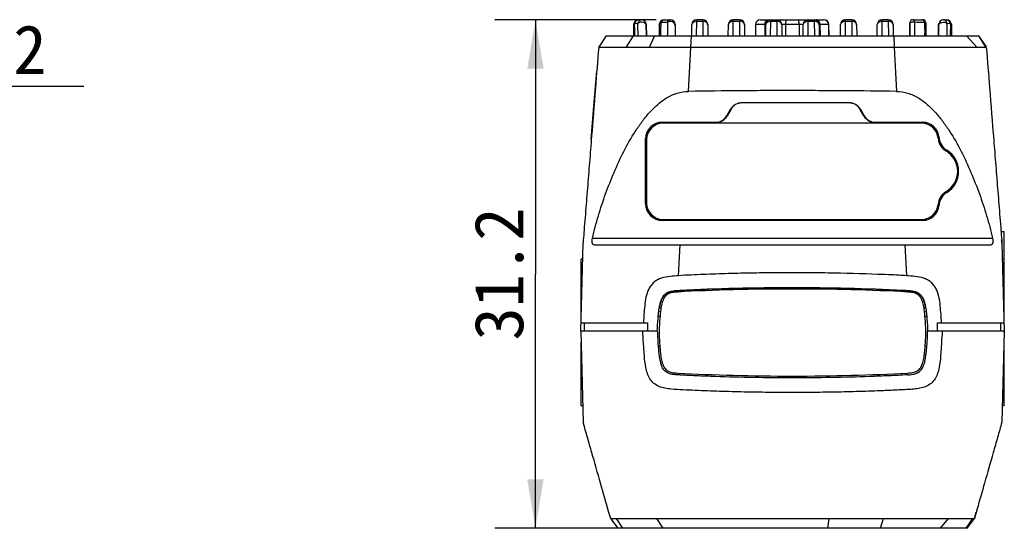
# Model space of a CAD drawing. Header units: millimetres. Extents: x 44 to 346, y 18 to 283.
# Tile 21 of 21: x 232 to 293, y 173 to 205. Entities that reach past the tile are written whole.
import ezdxf
from ezdxf.enums import TextEntityAlignment as Align

# ---------------------------------------------------------------- set-up
doc = ezdxf.new("R2010")
doc.units = ezdxf.units.MM
doc.header["$LTSCALE"] = 23.1
doc.layers.get('0').update_dxf_attribs({"linetype": 'CONTINUOUS'})
doc.layers.add('00_COMPONENTS', color=7, linetype='CONTINUOUS')
doc.layers.add('51__DRAFT_DIMS', color=7, linetype='CONTINUOUS')
doc.styles.get("Standard").update_dxf_attribs({"font": 'simfang.ttf'})
doc.dimstyles.new('DIMSTYLE_1', dxfattribs={"dimtxt": 3, "dimasz": 3, "dimexe": 2.5, "dimexo": 0.5, "dimgap": 0.75, "dimtad": 1, "dimdec": 1, "dimdsep": 46, "dimtxsty": 'STANDARD', "dimblk": '_FILLED', "dimblk1": '_FILLED', "dimblk2": '_FILLED', "dimcen": 0.09, "dimclrt": 3, "dimazin": 2, "dimtp": 0.3, "dimtm": 0.3, "dimtfac": 1, "dimtdec": 1, "dimtofl": 0, "dimtmove": 0, "dimatfit": 3, "dimldrblk": '_FILLED', "dimfxl": 1, "dimtolj": 1, "dimarcsym": 0})
doc.dimstyles.new('DIMSTYLE_4', dxfattribs={"dimtxt": 3, "dimasz": 3, "dimexe": 2.5, "dimexo": 0.5, "dimtad": 1, "dimdsep": 46, "dimtxsty": 'STANDARD', "dimblk": '_FILLED', "dimblk1": '_FILLED', "dimblk2": '_FILLED', "dimcen": 0.09, "dimclrt": 3, "dimazin": 2, "dimtp": 0.1, "dimtm": 0.1, "dimtfac": 1, "dimtofl": 0, "dimtmove": 0, "dimatfit": 1, "dimldrblk": '_FILLED', "dimfxl": 1, "dimtolj": 1, "dimarcsym": 0})

# ---------------------------------------------------------------- blocks, each defined once
blk = doc.blocks.new('_FILLED')
at = {"color": 0, "linetype": 'ByBlock'}
blk.add_solid([(0, 0), (-1, 0.167), (-1, -0.167)], dxfattribs=at)
blk = doc.blocks.new('*D1')
at = {"layer": '51__DRAFT_DIMS', "color": 4}
for p, q in [((271.157, 204.692), (261.255, 204.692)), ((263.755, 204.692), (263.755, 189.089)), ((263.755, 173.487), (263.755, 189.089)), ((271.095, 173.487), (261.255, 173.487))]:
    blk.add_line(p, q, dxfattribs=at)
at = {"layer": '51__DRAFT_DIMS', "color": 4, "xscale": 3, "yscale": 3, "zscale": 3}
for p, rotation in [((263.755, 204.692), 89.9999999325), ((263.755, 173.487), 269.9999999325)]:
    blk.add_blockref('_FILLED', p, dxfattribs=dict(at, rotation=rotation))
at = {"layer": '51__DRAFT_DIMS', "color": 3}
blk.add_text('31.2', height=3, rotation=90, dxfattribs=at).set_placement((263.005, 189.089), align=Align.CENTER)
blk = doc.blocks.new('*D5')
at = {"layer": '51__DRAFT_DIMS', "color": 4}
for p, q in [((188.186, 186.326), (209.716, 200.609)), ((209.716, 200.609), (213.216, 200.609)), ((213.216, 200.609), (236.032, 200.609))]:
    blk.add_line(p, q, dxfattribs=at)
at = {"layer": '51__DRAFT_DIMS', "color": 4, "xscale": 3, "yscale": 3, "zscale": 3, "rotation": 213.560675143}
blk.add_blockref('_FILLED', (188.186, 186.326), dxfattribs=at)
at = {"layer": '51__DRAFT_DIMS', "color": 3}
for s, p in [('2-M', (214.716, 201.359)), ('3', (221.325, 201.359)), ('×4.2', (223.528, 201.359))]:
    blk.add_text(s, height=3, dxfattribs=at).set_placement(p)

msp = doc.modelspace()

# ---------------------------------------------------------------- linework, layer by layer
at = {"layer": '00_COMPONENTS'}
for p, q in [((269.783, 204.394), (269.777, 203.692)), ((269.784, 204.394), (269.783, 204.295)), ((269.783, 204.394), (269.784, 204.394)), ((270.028, 204.449), (269.846, 204.445)), ((270.084, 204.691), (270.262, 204.691)), ((270.569, 203.692), (270.562, 204.394)), ((270.562, 204.394), (270.568, 203.692)), ((270.562, 204.394), (270.562, 204.394)), ((271.357, 204.394), (271.351, 203.692)), ((271.657, 204.692), (272.033, 204.692)), ((272.333, 204.394), (272.339, 203.692)), ((273.349, 203.692), (273.355, 204.394)), ((273.647, 203.692), (273.655, 204.604)), ((273.655, 204.604), (273.655, 204.692)), ((274.031, 204.692), (273.655, 204.692)), ((273.655, 204.604), (274.031, 204.604)), ((274.031, 204.692), (274.031, 204.604)), ((274.031, 204.604), (274.039, 203.692)), ((274.331, 204.394), (274.337, 203.692)), ((275.593, 203.692), (275.599, 204.394)), ((275.891, 203.692), (275.899, 204.604)), ((275.899, 204.604), (275.899, 204.692)), ((276.287, 204.692), (275.899, 204.692)), ((275.899, 204.604), (276.287, 204.604)), ((276.287, 204.692), (276.287, 203.692)), ((276.587, 204.392), (276.587, 203.692)), ((277.272, 204.394), (277.266, 203.692)), ((277.848, 204.394), (277.272, 204.394)), ((277.572, 204.692), (281.448, 204.692)), ((277.848, 204.394), (277.842, 203.692)), ((277.86, 204.394), (277.848, 204.394)), ((277.893, 203.692), (277.899, 204.394)), ((278.191, 203.692), (278.199, 204.604)), ((278.199, 204.604), (278.199, 204.692)), ((278.199, 204.604), (278.575, 204.604)), ((278.575, 204.692), (278.575, 204.604)), ((278.575, 204.604), (278.583, 203.692)), ((278.875, 204.394), (278.881, 203.692)), ((280.199, 204.394), (278.875, 204.394)), ((279.123, 203.692), (279.124, 204.394)), ((279.946, 204.394), (279.947, 203.692)), ((280.193, 203.692), (280.199, 204.394)), ((280.491, 203.692), (280.499, 204.604)), ((280.499, 204.604), (280.499, 204.692)), ((280.499, 204.604), (280.875, 204.604)), ((280.875, 204.692), (280.875, 204.604)), ((280.875, 204.604), (280.883, 203.692)), ((281.037, 204.643), (281.037, 204.692)), ((281.175, 204.394), (281.181, 203.692)), ((281.222, 204.394), (281.228, 203.692)), ((281.775, 204.394), (281.222, 204.394)), ((281.748, 204.394), (281.754, 203.692)), ((281.781, 203.692), (281.775, 204.394)), ((282.487, 203.692), (282.487, 204.392)), ((282.787, 203.692), (282.787, 204.692)), ((283.175, 204.692), (282.787, 204.692)), ((282.787, 204.604), (283.175, 204.604)), ((283.175, 204.692), (283.175, 204.604)), ((283.175, 204.604), (283.183, 203.692)), ((283.475, 204.394), (283.481, 203.692)), ((284.738, 203.692), (284.744, 204.394)), ((285.035, 203.692), (285.043, 204.604)), ((285.043, 204.604), (285.044, 204.692)), ((285.043, 204.604), (285.42, 204.604)), ((285.419, 204.692), (285.044, 204.692)), ((285.419, 204.692), (285.42, 204.604)), ((285.42, 204.604), (285.428, 203.692)), ((285.719, 204.394), (285.725, 203.692)), ((286.735, 203.692), (286.742, 204.493)), ((286.742, 204.397), (286.736, 203.692)), ((286.942, 204.692), (287.517, 204.692)), ((287.724, 203.692), (287.717, 204.493)), ((287.717, 204.493), (287.724, 203.692)), ((287.717, 204.493), (287.717, 204.493)), ((287.718, 204.493), (287.725, 203.692)), ((288.505, 203.692), (288.511, 204.394)), ((288.811, 204.691), (288.992, 204.691)), ((289.198, 204.446), (289.045, 204.449)), ((289.229, 204.445), (289.198, 204.446)), ((289.291, 204.394), (289.292, 204.394)), ((289.292, 204.394), (289.298, 203.692)), ((269.783, 204.295), (269.777, 203.688)), ((269.843, 204.227), (269.84, 204.084)), ((288.51, 204.297), (288.505, 203.692)), ((289.233, 204.227), (289.235, 204.084)), ((268.091, 203.692), (267.635, 202.992)), ((268.091, 203.692), (267.857, 203.332)), ((268.089, 203.692), (290.986, 203.692)), ((268.091, 203.692), (268.092, 203.692)), ((269.749, 203.692), (269.31, 202.993)), ((271.067, 203.692), (270.727, 202.992)), ((273.301, 202.992), (273.34, 203.692)), ((285.766, 203.692), (285.774, 202.992)), ((290.87, 202.991), (290.231, 203.692)), ((290.953, 203.692), (291.42, 203.02)), ((291.439, 202.992), (290.984, 203.692)), ((267.635, 202.992), (267.635, 202.992)), ((267.66, 203.026), (267.644, 203.004)), ((273.156, 200.296), (273.301, 202.992)), ((285.774, 202.992), (285.919, 200.296)), ((286.434, 202.992), (285.774, 202.992)), ((291.439, 202.992), (291.42, 203.02)), ((267.347, 199.383), (267.519, 201.527)), ((283.003, 199.599), (276.442, 199.599)), ((283.003, 199.588), (276.442, 199.588)), ((267.185, 197.35), (267.347, 199.383)), ((275.509, 198.793), (275.74, 199.193)), ((275.749, 199.188), (275.518, 198.788)), ((283.927, 198.788), (283.696, 199.188)), ((283.706, 199.193), (283.936, 198.793)), ((271.53, 198.399), (274.826, 198.399)), ((274.826, 198.388), (271.53, 198.388)), ((287.48, 198.338), (271.58, 198.338)), ((275.518, 198.788), (275.509, 198.793)), ((283.927, 198.788), (283.936, 198.793)), ((284.62, 198.388), (284.62, 198.399)), ((284.62, 198.399), (287.53, 198.399)), ((287.53, 198.388), (284.62, 198.388)), ((287.53, 198.388), (287.53, 198.399)), ((270.519, 193.388), (270.519, 197.388)), ((270.53, 193.388), (270.53, 197.388)), ((270.58, 197.338), (270.58, 193.438)), ((270.53, 193.388), (270.519, 193.388)), ((271.53, 192.388), (271.53, 192.377)), ((271.53, 192.388), (287.53, 192.388)), ((287.53, 192.377), (271.53, 192.377)), ((271.58, 192.438), (287.48, 192.438)), ((287.53, 192.388), (287.53, 192.377)), ((292.342, 191.697), (292.521, 191.697)), ((266.693, 191.19), (266.681, 191.047)), ((266.693, 191.19), (266.681, 191.05)), ((267.257, 191.288), (291.818, 191.288)), ((292.389, 191.103), (292.381, 191.191)), ((292.382, 191.19), (292.399, 190.985)), ((292.395, 191.027), (292.389, 191.103)), ((266.681, 191.05), (266.676, 190.985)), ((267.332, 190.888), (291.743, 190.888)), ((272.545, 188.98), (272.648, 190.889)), ((286.427, 190.889), (286.53, 188.98)), ((292.398, 190.99), (292.395, 191.027)), ((266.65, 189.995), (266.553, 189.995)), ((292.424, 189.995), (292.521, 189.995))]:
    msp.add_line(p, q, dxfattribs=at)
at = {"layer": '00_COMPONENTS', "color": 7}
for p, q in [((292.521, 191.697), (292.521, 186.289)), ((266.535, 185.588), (266.676, 190.99)), ((292.398, 190.99), (292.54, 185.588)), ((266.553, 186.294), (266.553, 189.995)), ((271.46, 186.988), (271.359, 186.988)), ((287.715, 186.988), (287.614, 186.988)), ((271.298, 186.497), (271.402, 186.497)), ((271.33, 186.797), (271.434, 186.797)), ((287.641, 186.797), (287.744, 186.797)), ((287.672, 186.497), (287.777, 186.497)), ((266.548, 186.088), (270.624, 186.088)), ((266.745, 186.088), (266.745, 185.588)), ((270.624, 186.088), (270.633, 185.588)), ((288.442, 185.588), (288.451, 186.088)), ((288.451, 186.088), (292.526, 186.088)), ((292.33, 185.588), (292.33, 186.088)), ((266.535, 185.587), (266.681, 179.986)), ((271.237, 185.587), (266.535, 185.587)), ((271.238, 185.588), (270.633, 185.588)), ((288.442, 185.588), (287.836, 185.588)), ((292.54, 185.587), (287.837, 185.587)), ((292.54, 185.587), (292.393, 179.989)), ((266.553, 180.999), (266.553, 184.88)), ((271.285, 184.687), (271.386, 184.687)), ((287.688, 184.687), (287.789, 184.687)), ((292.521, 184.88), (292.521, 180.999)), ((286.639, 182.903), (286.591, 182.9)), ((266.655, 180.999), (266.553, 180.999)), ((292.521, 180.999), (292.42, 180.999)), ((266.681, 179.989), (266.696, 179.94)), ((266.681, 179.989), (266.681, 179.989)), ((292.394, 179.989), (292.393, 179.989)), ((268.375, 174.087), (268.249, 174.526)), ((290.877, 174.675), (290.709, 174.087)), ((290.71, 174.087), (290.822, 174.481)), ((268.835, 173.487), (268.375, 174.087)), ((268.375, 174.087), (268.375, 174.087)), ((268.375, 174.087), (268.375, 174.087)), ((268.375, 174.087), (268.375, 174.087)), ((281.788, 174.087), (285.128, 174.087)), ((289.121, 174.086), (290.604, 174.087)), ((290.253, 173.487), (290.71, 174.087)), ((290.312, 174.086), (290.434, 174.086)), ((290.434, 174.086), (290.71, 174.087)), ((290.71, 174.087), (290.709, 174.086)), ((290.257, 173.487), (268.83, 173.487))]:
    msp.add_line(p, q, dxfattribs=at)
at = {"layer": '00_COMPONENTS', "color": 4}
for p, q in [((266.585, 187.504), (266.553, 187.504)), ((292.521, 187.504), (292.49, 187.504)), ((266.553, 183.49), (266.59, 183.49)), ((292.485, 183.49), (292.521, 183.49)), ((269.129, 173.487), (268.726, 174.086)), ((271.595, 173.487), (271.2, 174.086)), ((281.712, 173.487), (281.788, 174.087)), ((284.948, 173.487), (285.128, 174.087)), ((288.635, 173.487), (289.121, 174.086)), ((290.2, 173.487), (290.604, 174.087))]:
    msp.add_line(p, q, dxfattribs=at)
at = {"layer": '00_COMPONENTS'}
msp.add_lwpolyline([(266.681, 191.047), (266.677, 190.996), (266.676, 190.989)], dxfattribs=at)
at = {"layer": '00_COMPONENTS', "color": 7}
for points in [[(289.121, 174.086), (289.373, 174.085), (289.808, 174.087)], [(289.808, 174.087), (289.996, 174.087), (290.312, 174.086)]]:
    msp.add_lwpolyline(points, dxfattribs=at)
at = {"layer": '00_COMPONENTS'}
for centre, radius, start, end in [((270.082, 204.391), 0.3, 169.55555, 179.5), ((270.082, 204.391), 0.3, 164.56857, 179.5), ((270.084, 204.391), 0.3, 90, 179.5), ((183.57, 205.75), 86.286, 358.98852, 359.13352), ((270.262, 204.391), 0.3, 0.5, 90), ((270.263, 204.391), 0.3, 0.5, 15.46333), ((270.263, 204.391), 0.3, 0.5, 3.47973), ((271.657, 204.392), 0.3, 90, 179.5), ((272.114, 187.404), 17.127, 90.86931, 92.14878), ((272.033, 204.392), 0.3, 0.5, 90), ((273.655, 204.392), 0.3, 90, 179.5), ((273.654, 204.243), 0.36, 89.89767, 106.36297), ((274.031, 204.392), 0.3, 0.5, 90), ((274.032, 204.243), 0.36, 73.63704, 90.10232), ((275.899, 204.392), 0.3, 90, 179.5), ((275.898, 204.243), 0.36, 89.89767, 106.36297), ((276.287, 204.392), 0.3, 360, 90), ((276.287, 204.242), 0.362, 77.59645, 89.9788), ((276.341, 204.336), 0.251, 35.09459, 42.99755), ((277.572, 204.392), 0.3, 90, 179.5), ((278.244, 204.391), 0.396, 172.0846, 179.60009), ((278.199, 204.392), 0.3, 90, 179.5), ((278.198, 204.243), 0.36, 89.89767, 106.36297), ((278.575, 204.392), 0.3, 0.5, 90), ((278.576, 204.243), 0.36, 73.63704, 90.10232), ((280.499, 204.392), 0.3, 90, 179.5), ((280.498, 204.243), 0.36, 89.89767, 106.36297), ((280.875, 204.392), 0.3, 0.5, 90), ((280.876, 204.243), 0.36, 73.63704, 90.10232), ((280.837, 204.391), 0.385, 0.41313, 8.14792), ((281.448, 204.392), 0.3, 0.5, 90), ((281.475, 204.392), 0.3, 0.5, 90), ((282.787, 204.392), 0.3, 90, 180), ((282.733, 204.336), 0.251, 137.00244, 144.9054), ((282.787, 204.242), 0.362, 90.0212, 102.40355), ((283.175, 204.392), 0.3, 0.5, 90), ((283.176, 204.243), 0.36, 73.63704, 90.10232), ((285.044, 204.392), 0.3, 90, 179.5), ((285.043, 204.243), 0.36, 89.89767, 106.36297), ((285.419, 204.392), 0.3, 0.5, 90), ((285.42, 204.243), 0.36, 73.63704, 90.10232), ((286.942, 204.492), 0.2, 90, 179.5), ((287.517, 204.492), 0.2, 0.5, 90), ((302.229, 204.817), 14.591, 181.17551, 181.80205), ((315.792, 205.243), 28.161, 181.79992, 182.10606), ((287.519, 204.492), 0.2, 0.5, 6.6837), ((288.811, 204.391), 0.3, 90, 179.5), ((288.992, 204.391), 0.3, 0.5, 90), ((375.77, 205.762), 86.551, 180.87212, 181.0167), ((304.44, 203.376), 34.607, 179.17387, 179.4763), ((340.057, 202.858), 70.228, 178.99913, 179.16998), ((280.119, 203.488), 8.683, 177.70103, 178.65336), ((275.333, 203.496), 12.335, 0.91107, 1.74123), ((219.879, 202.867), 69.367, 0.83206, 1.00536), ((254.895, 203.378), 34.347, 0.52451, 0.828), ((276.442, 198.788), 0.811, 90, 150), ((276.442, 198.788), 0.8, 90, 150), ((283.003, 198.788), 0.811, 30, 90), ((283.003, 198.788), 0.8, 30, 90), ((271.53, 197.388), 1.011, 90, 180), ((271.53, 197.388), 1, 90, 180), ((271.58, 197.338), 1, 90, 180), ((274.826, 199.188), 0.789, 270, 330), ((274.826, 199.188), 0.8, 270, 330), ((284.62, 199.188), 0.8, 210, 270), ((284.62, 199.188), 0.789, 210, 270), ((287.48, 197.338), 1, 4.61633, 90), ((287.53, 197.388), 1.011, 3.96582, 90), ((287.53, 197.388), 1, 3.96582, 90), ((289.473, 197.499), 1, 184.61633, 239.49883), ((289.525, 197.526), 1, 183.96582, 238.79612), ((289.525, 197.526), 0.989, 183.96582, 238.79612), ((288.23, 195.388), 1.45, 300.50116, 59.49883), ((288.23, 195.388), 1.5, 301.20387, 58.79612), ((288.23, 195.388), 1.511, 301.20387, 58.79612), ((289.473, 193.277), 1, 120.50116, 175.38366), ((289.525, 193.249), 1, 121.20387, 176.03417), ((289.525, 193.249), 0.989, 121.20387, 176.03417), ((271.53, 193.388), 1.011, 180, 270), ((271.53, 193.388), 1, 180, 270), ((271.58, 193.438), 1, 180, 270), ((287.48, 193.438), 1, 270, 355.38366), ((287.53, 193.388), 1, 270, 356.03417), ((287.53, 193.388), 1.011, 270, 356.03417)]:
    msp.add_arc(centre, radius, start, end, dxfattribs=at)
at = {"layer": '00_COMPONENTS', "color": 7}
for centre, radius, start, end in [((290.392, 186.151), 19.163, 181.6862, 182.18293), ((271.258, 186.063), 16.586, 357.33083, 358.35638), ((270.12, 186.178), 22.432, 358.25957, 358.4912)]:
    msp.add_arc(centre, radius, start, end, dxfattribs=at)
at = {"layer": '00_COMPONENTS'}
for points, knots in [([(269.846, 204.445), (269.827, 204.425), (269.795, 204.378), (269.783, 204.322), (269.783, 204.295)], [0, 0, 0, 0, 0.511247, 1, 1, 1, 1]), ([(270.084, 204.691), (270.061, 204.691), (270.012, 204.68), (269.946, 204.631), (269.887, 204.551), (269.859, 204.483), (269.846, 204.445)], [0, 0, 0, 0, 0.186174, 0.400571, 0.666268, 1, 1, 1, 1]), ([(270.262, 204.691), (270.24, 204.691), (270.191, 204.68), (270.126, 204.632), (270.068, 204.552), (270.04, 204.486), (270.028, 204.449)], [0, 0, 0, 0, 0.187533, 0.402411, 0.667637, 1, 1, 1, 1]), ([(270.563, 204.297), (270.563, 204.322), (270.552, 204.375), (270.493, 204.47), (270.36, 204.546), (270.179, 204.549), (270.067, 204.49), (270.028, 204.449)], [0, 0, 0, 0, 0.112398, 0.229514, 0.480373, 0.746525, 1, 1, 1, 1]), ([(270.028, 204.449), (270.028, 204.386), (270.03, 204.134), (270.031, 203.882), (270.031, 203.692)], [0, 0, 0, 0, 0.248959, 1, 1, 1, 1]), ([(271.356, 204.325), (271.357, 204.363), (271.38, 204.441), (271.438, 204.497), (271.472, 204.519)], [0, 0, 0, 0, 0.482279, 1, 1, 1, 1]), ([(271.472, 204.519), (271.483, 204.545), (271.507, 204.592), (271.552, 204.648), (271.602, 204.683), (271.64, 204.692), (271.657, 204.692)], [0, 0, 0, 0, 0.318731, 0.584175, 0.805418, 1, 1, 1, 1]), ([(271.854, 204.529), (271.858, 204.393), (271.861, 204.114), (271.857, 203.835), (271.851, 203.692)], [0, 0, 0, 0, 0.489388, 1, 1, 1, 1]), ([(272.033, 204.692), (272.016, 204.692), (271.981, 204.684), (271.932, 204.65), (271.888, 204.598), (271.865, 204.554), (271.854, 204.529)], [0, 0, 0, 0, 0.196869, 0.418861, 0.68328, 1, 1, 1, 1]), ([(272.334, 204.329), (272.333, 204.376), (272.297, 204.475), (272.168, 204.567), (272.007, 204.592), (271.899, 204.558), (271.854, 204.529)], [0, 0, 0, 0, 0.227557, 0.47496, 0.739056, 1, 1, 1, 1]), ([(273.355, 204.359), (273.355, 204.37), (273.359, 204.413), (273.377, 204.455), (273.396, 204.482)], [0, 0, 0, 0, 0.245181, 1, 1, 1, 1]), ([(273.426, 204.517), (273.434, 204.525), (273.472, 204.557), (273.517, 204.579), (273.553, 204.589)], [0, 0, 0, 0, 0.242046, 1, 1, 1, 1]), ([(274.26, 204.517), (274.252, 204.525), (274.214, 204.557), (274.169, 204.579), (274.133, 204.589)], [0, 0, 0, 0, 0.242046, 1, 1, 1, 1]), ([(274.331, 204.359), (274.331, 204.37), (274.327, 204.413), (274.309, 204.455), (274.29, 204.482)], [0, 0, 0, 0, 0.245181, 1, 1, 1, 1]), ([(275.599, 204.359), (275.599, 204.37), (275.603, 204.413), (275.621, 204.455), (275.64, 204.482)], [0, 0, 0, 0, 0.245181, 1, 1, 1, 1]), ([(275.67, 204.517), (275.678, 204.525), (275.716, 204.557), (275.761, 204.579), (275.797, 204.589)], [0, 0, 0, 0, 0.242046, 1, 1, 1, 1]), ([(276.525, 204.507), (276.515, 204.518), (276.469, 204.559), (276.41, 204.585), (276.365, 204.595)], [0, 0, 0, 0, 0.240765, 1, 1, 1, 1]), ([(276.587, 204.356), (276.587, 204.367), (276.584, 204.411), (276.566, 204.453), (276.547, 204.48)], [0, 0, 0, 0, 0.245986, 1, 1, 1, 1]), ([(277.852, 204.446), (277.854, 204.463), (277.867, 204.526), (277.897, 204.587), (277.928, 204.622)], [0, 0, 0, 0, 0.264496, 1, 1, 1, 1]), ([(277.899, 204.394), (277.899, 204.394), (277.898, 204.394), (277.897, 204.395), (277.893, 204.394), (277.887, 204.394), (277.875, 204.394), (277.865, 204.394), (277.86, 204.394)], [0, 0, 0, 0, 0.016274, 0.064629, 0.144785, 0.256314, 0.570669, 1, 1, 1, 1]), ([(277.899, 204.359), (277.899, 204.37), (277.903, 204.413), (277.921, 204.455), (277.94, 204.482)], [0, 0, 0, 0, 0.245181, 1, 1, 1, 1]), ([(277.928, 204.622), (277.936, 204.631), (277.966, 204.661), (278.007, 204.682), (278.038, 204.688)], [0, 0, 0, 0, 0.265437, 1, 1, 1, 1]), ([(277.97, 204.517), (277.978, 204.525), (278.016, 204.557), (278.061, 204.579), (278.097, 204.589)], [0, 0, 0, 0, 0.242046, 1, 1, 1, 1]), ([(278.804, 204.517), (278.796, 204.525), (278.758, 204.557), (278.713, 204.579), (278.677, 204.589)], [0, 0, 0, 0, 0.242046, 1, 1, 1, 1]), ([(278.875, 204.359), (278.875, 204.37), (278.871, 204.413), (278.853, 204.455), (278.834, 204.482)], [0, 0, 0, 0, 0.245181, 1, 1, 1, 1]), ([(279.124, 204.394), (279.124, 204.432), (279.126, 204.503), (279.136, 204.595), (279.149, 204.655), (279.163, 204.684), (279.172, 204.692), (279.176, 204.692)], [0, 0, 0, 0, 0.369561, 0.68412, 0.89957, 0.962595, 1, 1, 1, 1]), ([(279.946, 204.394), (279.946, 204.432), (279.943, 204.503), (279.934, 204.585), (279.921, 204.639), (279.911, 204.669), (279.898, 204.692), (279.887, 204.692)], [0, 0, 0, 0, 0.367755, 0.681293, 0.803605, 0.897848, 1, 1, 1, 1]), ([(280.199, 204.359), (280.199, 204.37), (280.203, 204.413), (280.221, 204.455), (280.24, 204.482)], [0, 0, 0, 0, 0.245181, 1, 1, 1, 1]), ([(280.27, 204.517), (280.278, 204.525), (280.316, 204.557), (280.361, 204.579), (280.397, 204.589)], [0, 0, 0, 0, 0.242046, 1, 1, 1, 1]), ([(281.104, 204.517), (281.096, 204.525), (281.058, 204.557), (281.013, 204.579), (280.977, 204.589)], [0, 0, 0, 0, 0.242046, 1, 1, 1, 1]), ([(281.139, 204.622), (281.132, 204.63), (281.101, 204.66), (281.062, 204.68), (281.032, 204.687)], [0, 0, 0, 0, 0.263193, 1, 1, 1, 1]), ([(281.175, 204.359), (281.175, 204.37), (281.171, 204.413), (281.153, 204.455), (281.134, 204.482)], [0, 0, 0, 0, 0.245181, 1, 1, 1, 1]), ([(281.218, 204.446), (281.216, 204.463), (281.202, 204.526), (281.172, 204.587), (281.139, 204.622)], [0, 0, 0, 0, 0.263472, 1, 1, 1, 1]), ([(281.222, 204.394), (281.215, 204.394), (281.204, 204.394), (281.19, 204.394), (281.182, 204.394), (281.178, 204.395), (281.177, 204.394), (281.175, 204.394), (281.175, 204.394)], [0, 0, 0, 0, 0.427095, 0.742061, 0.854189, 0.934878, 0.983603, 1, 1, 1, 1]), ([(282.487, 204.356), (282.487, 204.367), (282.491, 204.411), (282.508, 204.453), (282.527, 204.48)], [0, 0, 0, 0, 0.245986, 1, 1, 1, 1]), ([(282.549, 204.507), (282.559, 204.518), (282.605, 204.559), (282.664, 204.585), (282.709, 204.595)], [0, 0, 0, 0, 0.240765, 1, 1, 1, 1]), ([(283.404, 204.517), (283.396, 204.525), (283.358, 204.557), (283.313, 204.579), (283.277, 204.589)], [0, 0, 0, 0, 0.242046, 1, 1, 1, 1]), ([(283.475, 204.359), (283.475, 204.37), (283.471, 204.413), (283.453, 204.455), (283.434, 204.482)], [0, 0, 0, 0, 0.245181, 1, 1, 1, 1]), ([(284.743, 204.359), (284.744, 204.37), (284.747, 204.413), (284.765, 204.455), (284.784, 204.482)], [0, 0, 0, 0, 0.245181, 1, 1, 1, 1]), ([(284.814, 204.517), (284.823, 204.525), (284.86, 204.557), (284.906, 204.579), (284.941, 204.589)], [0, 0, 0, 0, 0.242046, 1, 1, 1, 1]), ([(285.649, 204.517), (285.64, 204.525), (285.603, 204.557), (285.557, 204.579), (285.522, 204.589)], [0, 0, 0, 0, 0.242046, 1, 1, 1, 1]), ([(285.72, 204.359), (285.72, 204.37), (285.716, 204.413), (285.698, 204.455), (285.679, 204.482)], [0, 0, 0, 0, 0.245181, 1, 1, 1, 1]), ([(286.741, 204.397), (286.742, 204.428), (286.765, 204.494), (286.851, 204.555), (286.958, 204.572), (287.03, 204.55), (287.06, 204.531)], [0, 0, 0, 0, 0.227589, 0.474969, 0.73905, 1, 1, 1, 1]), ([(287.06, 204.531), (287.053, 204.555), (287.038, 204.598), (287.006, 204.658), (286.967, 204.692), (286.942, 204.692)], [0, 0, 0, 0, 0.365261, 0.64361, 1, 1, 1, 1]), ([(287.048, 203.692), (287.045, 203.835), (287.049, 204.114), (287.056, 204.394), (287.06, 204.531)], [0, 0, 0, 0, 0.509693, 1, 1, 1, 1]), ([(287.641, 204.518), (287.592, 204.52), (287.399, 204.526), (287.205, 204.53), (287.06, 204.531)], [0, 0, 0, 0, 0.250934, 1, 1, 1, 1]), ([(287.517, 204.692), (287.543, 204.692), (287.584, 204.655), (287.617, 204.59), (287.633, 204.544), (287.641, 204.518)], [0, 0, 0, 0, 0.351566, 0.630962, 1, 1, 1, 1]), ([(287.718, 204.389), (287.717, 204.414), (287.702, 204.466), (287.663, 204.503), (287.641, 204.518)], [0, 0, 0, 0, 0.482139, 1, 1, 1, 1]), ([(288.51, 204.297), (288.51, 204.322), (288.521, 204.375), (288.579, 204.47), (288.712, 204.546), (288.894, 204.549), (289.005, 204.49), (289.045, 204.449)], [0, 0, 0, 0, 0.112413, 0.229538, 0.480385, 0.746515, 1, 1, 1, 1]), ([(289.045, 204.449), (289.033, 204.486), (289.005, 204.553), (288.947, 204.632), (288.882, 204.68), (288.833, 204.691), (288.811, 204.691)], [0, 0, 0, 0, 0.332384, 0.597865, 0.812707, 1, 1, 1, 1]), ([(288.992, 204.691), (289.014, 204.691), (289.063, 204.68), (289.129, 204.631), (289.188, 204.551), (289.217, 204.483), (289.229, 204.445)], [0, 0, 0, 0, 0.186242, 0.40063, 0.666289, 1, 1, 1, 1]), ([(289.041, 203.692), (289.042, 203.756), (289.042, 204.008), (289.043, 204.26), (289.045, 204.449)], [0, 0, 0, 0, 0.251919, 1, 1, 1, 1]), ([(289.293, 204.295), (289.292, 204.322), (289.28, 204.378), (289.249, 204.425), (289.229, 204.445)], [0, 0, 0, 0, 0.488751, 1, 1, 1, 1]), ([(267.636, 202.992), (267.57, 202.167), (267.419, 200.28), (267.226, 197.862), (267.056, 195.74), (266.95, 194.415), (266.866, 193.357), (266.803, 192.566), (266.744, 191.843), (266.708, 191.385), (266.693, 191.19)], [0, 0, 0, 0, 0.209866, 0.479625, 0.614537, 0.749256, 0.816388, 0.883519, 0.95047, 1, 1, 1, 1]), ([(269.31, 202.992), (269.21, 202.994), (269.014, 202.994), (268.73, 202.991), (268.463, 202.991), (268.252, 202.991), (268.094, 202.992), (267.986, 202.992), (267.887, 202.992), (267.802, 202.993), (267.74, 202.993), (267.7, 202.994), (267.677, 202.994), (267.66, 202.994), (267.647, 202.994), (267.64, 202.993), (267.636, 202.993), (267.635, 202.992)], [0, 0, 0, 0, 0.179898, 0.350365, 0.509157, 0.657762, 0.727516, 0.792715, 0.852081, 0.90377, 0.945621, 0.962185, 0.975644, 0.986067, 0.993533, 0.99813, 1, 1, 1, 1]), ([(270.727, 202.992), (270.592, 202.991), (270.337, 202.992), (269.865, 202.994), (269.528, 202.989), (269.31, 202.992)], [0, 0, 0, 0, 0.285915, 0.53976, 1, 1, 1, 1]), ([(273.301, 202.992), (273.05, 202.992), (272.561, 202.992), (271.965, 202.993), (271.523, 202.993), (271.231, 202.992), (270.969, 202.992), (270.805, 202.993), (270.727, 202.992)], [0, 0, 0, 0, 0.292489, 0.56983, 0.694906, 0.808309, 0.909617, 1, 1, 1, 1]), ([(288.113, 202.992), (287.863, 202.992), (287.304, 202.993), (286.744, 202.992), (286.434, 202.992)], [0, 0, 0, 0, 0.446376, 1, 1, 1, 1]), ([(290.87, 202.992), (290.782, 202.991), (290.598, 202.99), (290.312, 202.992), (290.005, 202.995), (289.559, 202.99), (288.927, 202.993), (288.402, 202.992), (288.113, 202.992)], [0, 0, 0, 0, 0.096085, 0.200016, 0.311471, 0.429308, 0.685288, 1, 1, 1, 1]), ([(291.439, 202.992), (291.439, 202.993), (291.434, 202.993), (291.427, 202.994), (291.415, 202.994), (291.398, 202.994), (291.375, 202.993), (291.335, 202.993), (291.274, 202.992), (291.19, 202.992), (291.092, 202.992), (290.984, 202.992), (290.909, 202.992), (290.87, 202.992)], [0, 0, 0, 0, 0.005379, 0.018716, 0.040427, 0.070789, 0.110065, 0.158412, 0.280208, 0.430762, 0.604451, 0.79593, 1, 1, 1, 1]), ([(291.439, 202.992), (291.505, 202.167), (291.656, 200.28), (291.849, 197.862), (292.019, 195.74), (292.124, 194.416), (292.209, 193.357), (292.272, 192.566), (292.331, 191.843), (292.366, 191.385), (292.382, 191.19)], [0, 0, 0, 0, 0.209864, 0.479617, 0.614526, 0.749242, 0.816371, 0.883501, 0.950451, 1, 1, 1, 1]), ([(267.257, 191.288), (267.357, 191.75), (267.602, 192.664), (268.051, 194.01), (268.566, 195.332), (269.162, 196.619), (269.745, 197.65), (270.282, 198.428), (270.728, 198.981), (271.228, 199.486), (271.797, 199.915), (272.445, 200.219), (272.92, 200.293), (273.156, 200.296)], [0, 0, 0, 0, 0.125012, 0.250028, 0.375033, 0.500033, 0.625019, 0.687532, 0.750046, 0.812564, 0.87508, 0.937555, 1, 1, 1, 1]), ([(285.919, 200.296), (284.856, 200.313), (283.26, 200.328), (281.133, 200.338), (279.537, 200.342), (277.942, 200.341), (275.815, 200.328), (274.219, 200.308), (273.156, 200.296)], [0, 0, 0, 0, 0.249999, 0.375001, 0.500002, 0.625001, 0.75, 1, 1, 1, 1]), ([(285.919, 200.296), (286.155, 200.293), (286.63, 200.218), (287.278, 199.915), (287.847, 199.486), (288.347, 198.98), (288.793, 198.428), (289.33, 197.649), (289.913, 196.619), (290.509, 195.332), (291.024, 194.01), (291.473, 192.664), (291.718, 191.75), (291.818, 191.288)], [0, 0, 0, 0, 0.062446, 0.124922, 0.18744, 0.249957, 0.312471, 0.374985, 0.499971, 0.624971, 0.749975, 0.874989, 1, 1, 1, 1]), ([(267.332, 190.888), (267.322, 190.888), (267.301, 190.893), (267.274, 190.917), (267.254, 190.954), (267.235, 191.027), (267.232, 191.141), (267.245, 191.237), (267.257, 191.288)], [0, 0, 0, 0, 0.067497, 0.142059, 0.234383, 0.349841, 0.647033, 1, 1, 1, 1]), ([(291.818, 191.288), (291.829, 191.237), (291.843, 191.141), (291.84, 191.027), (291.82, 190.954), (291.801, 190.917), (291.774, 190.893), (291.753, 190.888), (291.743, 190.888)], [0, 0, 0, 0, 0.352925, 0.650124, 0.765602, 0.857941, 0.932506, 1, 1, 1, 1]), ([(284.783, 189.067), (283.764, 189.106), (282.234, 189.147), (280.194, 189.169), (278.663, 189.168), (277.133, 189.15), (275.603, 189.113), (274.073, 189.061), (273.054, 189.018), (272.545, 188.984)], [0, 0, 0, 0, 0.249994, 0.375, 0.500008, 0.625015, 0.750015, 0.875014, 1, 1, 1, 1]), ([(286.53, 188.981), (286.384, 188.991), (286.094, 189.012), (285.512, 189.042), (285.075, 189.055), (284.783, 189.067)], [0, 0, 0, 0, 0.250003, 0.499996, 1, 1, 1, 1]), ([(272.673, 188.059), (272.609, 188.055), (272.481, 188.048), (272.353, 188.041), (272.289, 188.035)], [0, 0, 0, 0, 0.499976, 1, 1, 1, 1]), ([(272.299, 188.067), (272.353, 188.072), (272.462, 188.079), (272.571, 188.085), (272.625, 188.088)], [0, 0, 0, 0, 0.499768, 1, 1, 1, 1]), ([(272.625, 188.088), (273.768, 188.152), (276.056, 188.237), (279.49, 188.277), (282.924, 188.239), (285.212, 188.154), (286.355, 188.095)], [0, 0, 0, 0, 0.250019, 0.500009, 0.750015, 1, 1, 1, 1]), ([(286.387, 188.062), (285.246, 188.121), (282.96, 188.207), (279.53, 188.246), (276.1, 188.206), (273.814, 188.123), (272.673, 188.059)], [0, 0, 0, 0, 0.25, 0.500001, 0.750003, 1, 1, 1, 1]), ([(286.355, 188.095), (286.432, 188.091), (286.586, 188.083), (286.74, 188.073), (286.817, 188.064)], [0, 0, 0, 0, 0.500025, 1, 1, 1, 1]), ([(286.8, 188.034), (286.732, 188.042), (286.594, 188.051), (286.456, 188.058), (286.387, 188.062)], [0, 0, 0, 0, 0.499984, 1, 1, 1, 1])]:
    msp.add_open_spline(points, degree=3, knots=knots, dxfattribs=at)
for points in [[(271.455, 204.116), (271.462, 204.25), (271.469, 204.385), (271.472, 204.519)], [(273.396, 204.482), (273.405, 204.494), (273.415, 204.506), (273.426, 204.517)], [(274.29, 204.482), (274.281, 204.494), (274.271, 204.506), (274.26, 204.517)], [(275.64, 204.482), (275.649, 204.494), (275.659, 204.506), (275.67, 204.517)], [(277.94, 204.482), (277.949, 204.494), (277.959, 204.506), (277.97, 204.517)], [(278.038, 204.688), (278.049, 204.69), (278.06, 204.692), (278.071, 204.692)], [(278.834, 204.482), (278.825, 204.494), (278.815, 204.506), (278.804, 204.517)], [(280.24, 204.482), (280.249, 204.494), (280.259, 204.506), (280.27, 204.517)], [(281.032, 204.687), (281.019, 204.69), (281.006, 204.692), (280.992, 204.692)], [(281.134, 204.482), (281.125, 204.494), (281.115, 204.506), (281.104, 204.517)], [(283.434, 204.482), (283.425, 204.494), (283.415, 204.506), (283.404, 204.517)], [(284.784, 204.482), (284.793, 204.494), (284.803, 204.506), (284.814, 204.517)], [(285.679, 204.482), (285.67, 204.494), (285.66, 204.506), (285.649, 204.517)], [(271.442, 203.837), (271.446, 203.93), (271.451, 204.023), (271.455, 204.116)], [(287.65, 204.208), (287.654, 204.096), (287.659, 203.983), (287.662, 203.871)], [(285.774, 202.992), (281.616, 202.992), (277.459, 202.992), (273.301, 202.992)], [(286.585, 187.984), (282.204, 188.228), (276.87, 188.228), (272.489, 187.984)]]:
    msp.add_open_spline(points, degree=3, dxfattribs=at)
at = {"layer": '00_COMPONENTS', "color": 7}
for points, knots in [([(272.545, 188.981), (272.369, 188.97), (272.018, 188.939), (271.579, 188.874), (271.25, 188.74), (271.028, 188.591), (270.844, 188.397), (270.657, 188.095), (270.526, 187.668), (270.46, 187.143), (270.417, 186.616), (270.394, 186.264), (270.383, 186.088)], [0, 0, 0, 0, 0.124988, 0.249927, 0.312521, 0.375124, 0.437716, 0.500333, 0.625182, 0.750122, 0.875059, 1, 1, 1, 1]), ([(288.691, 186.088), (288.681, 186.264), (288.658, 186.616), (288.614, 187.143), (288.548, 187.668), (288.418, 188.095), (288.231, 188.397), (288.047, 188.591), (287.825, 188.74), (287.496, 188.874), (287.057, 188.939), (286.706, 188.97), (286.53, 188.981)], [0, 0, 0, 0, 0.124942, 0.249878, 0.374825, 0.499685, 0.562315, 0.624897, 0.687509, 0.750076, 0.87501, 1, 1, 1, 1]), ([(271.237, 185.588), (271.247, 185.837), (271.27, 186.211), (271.314, 186.708), (271.363, 187.079), (271.444, 187.444), (271.584, 187.73), (271.768, 187.902), (271.933, 187.992), (272.113, 188.046), (272.237, 188.062), (272.299, 188.067)], [0, 0, 0, 0, 0.250301, 0.375445, 0.500612, 0.625556, 0.7501, 0.81247, 0.87505, 0.93766, 1, 1, 1, 1]), ([(272.289, 188.035), (272.161, 188.023), (271.967, 187.986), (271.745, 187.853), (271.608, 187.714), (271.509, 187.546), (271.417, 187.305), (271.38, 187.115), (271.359, 186.988)], [0, 0, 0, 0, 0.249411, 0.374533, 0.499647, 0.624757, 0.74989, 1, 1, 1, 1]), ([(287.715, 186.988), (287.695, 187.114), (287.658, 187.302), (287.567, 187.541), (287.471, 187.707), (287.337, 187.847), (287.118, 187.981), (286.927, 188.02), (286.8, 188.034)], [0, 0, 0, 0, 0.250119, 0.375255, 0.50037, 0.625431, 0.750558, 1, 1, 1, 1]), ([(286.817, 188.064), (286.939, 188.049), (287.123, 188.01), (287.334, 187.88), (287.464, 187.748), (287.56, 187.589), (287.651, 187.36), (287.714, 187.057), (287.762, 186.692), (287.806, 186.202), (287.827, 185.834), (287.837, 185.588)], [0, 0, 0, 0, 0.124685, 0.187294, 0.249444, 0.311846, 0.374743, 0.499433, 0.624753, 0.749839, 1, 1, 1, 1]), ([(272.489, 187.984), (272.37, 187.978), (272.15, 187.964), (271.908, 187.878), (271.732, 187.74), (271.599, 187.547), (271.504, 187.253), (271.435, 186.85), (271.382, 186.297), (271.353, 185.82), (271.342, 185.529), (271.341, 185.497)], [0, 0, 0, 0, 0.109766, 0.211058, 0.260452, 0.345239, 0.451097, 0.561598, 0.730517, 0.97025, 1, 1, 1, 1]), ([(287.734, 185.498), (287.733, 185.53), (287.722, 185.822), (287.693, 186.298), (287.639, 186.854), (287.571, 187.253), (287.475, 187.548), (287.342, 187.74), (287.166, 187.878), (286.924, 187.964), (286.704, 187.978), (286.585, 187.984)], [0, 0, 0, 0, 0.029307, 0.271093, 0.437158, 0.547904, 0.653996, 0.738971, 0.788475, 0.889991, 1, 1, 1, 1]), ([(288.735, 185.587), (288.717, 185.339), (288.692, 184.967), (288.658, 184.471), (288.624, 183.975), (288.579, 183.478), (288.461, 182.993), (288.304, 182.65), (288.056, 182.363), (287.73, 182.17), (287.368, 182.068), (286.997, 182.021), (286.625, 181.996), (286.252, 181.98), (285.879, 181.964), (285.507, 181.945), (285.134, 181.928), (284.637, 181.908), (284.015, 181.887), (283.269, 181.865), (282.523, 181.847), (281.777, 181.834), (280.782, 181.821), (279.538, 181.815), (278.294, 181.821), (277.299, 181.834), (276.552, 181.847), (275.806, 181.865), (275.06, 181.887), (274.314, 181.912), (273.569, 181.944), (272.823, 181.981), (272.202, 182.008), (271.707, 182.067), (271.345, 182.169), (271.019, 182.363), (270.771, 182.65), (270.614, 182.993), (270.497, 183.478), (270.451, 183.974), (270.416, 184.47), (270.381, 184.966), (270.359, 185.339), (270.344, 185.587)], [0, 0, 0, 0, 0.03124, 0.04686, 0.062481, 0.093712, 0.109349, 0.124979, 0.140599, 0.156219, 0.171864, 0.187494, 0.203121, 0.218746, 0.234371, 0.249997, 0.265622, 0.281248, 0.312498, 0.343749, 0.375, 0.406251, 0.437502, 0.500004, 0.562505, 0.593756, 0.625007, 0.656258, 0.687509, 0.71876, 0.75001, 0.781262, 0.81251, 0.828146, 0.843782, 0.859403, 0.875023, 0.890653, 0.906288, 0.937519, 0.95314, 0.96876, 1, 1, 1, 1]), ([(271.243, 185.421), (271.253, 185.159), (271.28, 184.7), (271.343, 184.047), (271.416, 183.657), (271.489, 183.474)], [0, 0, 0, 0, 0.399299, 0.699642, 1, 1, 1, 1]), ([(271.341, 185.497), (271.351, 185.204), (271.379, 184.725), (271.436, 184.139), (271.488, 183.836), (271.52, 183.71), (271.524, 183.696)], [0, 0, 0, 0, 0.479779, 0.775308, 0.973464, 1, 1, 1, 1]), ([(286.585, 183.01), (286.704, 183.017), (286.924, 183.03), (287.166, 183.116), (287.342, 183.254), (287.475, 183.447), (287.571, 183.741), (287.624, 184.054), (287.661, 184.347), (287.688, 184.675), (287.715, 185.066), (287.729, 185.355), (287.734, 185.498)], [0, 0, 0, 0, 0.111345, 0.214095, 0.2642, 0.350209, 0.457592, 0.569687, 0.653275, 0.736862, 0.868782, 1, 1, 1, 1]), ([(286.74, 182.91), (286.805, 182.915), (286.967, 182.934), (287.221, 183.013), (287.454, 183.206), (287.596, 183.47), (287.677, 183.755), (287.725, 184.048), (287.762, 184.341), (287.795, 184.756), (287.816, 185.072), (287.826, 185.29)], [0, 0, 0, 0, 0.066695, 0.167993, 0.26929, 0.370587, 0.471884, 0.573182, 0.674479, 0.775776, 1, 1, 1, 1]), ([(272.346, 182.909), (272.278, 182.915), (272.111, 182.933), (271.854, 183.013), (271.621, 183.206), (271.526, 183.382), (271.489, 183.474)], [0, 0, 0, 0, 0.188402, 0.458944, 0.729487, 1, 1, 1, 1]), ([(271.586, 183.51), (271.596, 183.485), (271.624, 183.425), (271.657, 183.37), (271.678, 183.339)], [0, 0, 0, 0, 0.412771, 1, 1, 1, 1]), ([(271.678, 183.339), (271.703, 183.302), (271.761, 183.231), (271.908, 183.116), (272.15, 183.03), (272.371, 183.017), (272.489, 183.01)], [0, 0, 0, 0, 0.150146, 0.31132, 0.641836, 1, 1, 1, 1]), ([(272.669, 182.889), (272.592, 182.893), (272.484, 182.899), (272.376, 182.907), (272.346, 182.909)], [0, 0, 0, 0, 0.721994, 1, 1, 1, 1]), ([(286.591, 182.9), (286.213, 182.879), (285.441, 182.841), (283.09, 182.748), (280.327, 182.705), (277.169, 182.73), (275.393, 182.774), (274.21, 182.818), (273.619, 182.842), (273.104, 182.868), (272.789, 182.882), (272.669, 182.889)], [0, 0, 0, 0, 0.081574, 0.166591, 0.506658, 0.676692, 0.846725, 0.889234, 0.931742, 0.97425, 1, 1, 1, 1]), ([(268.249, 174.526), (268.084, 175.102), (267.74, 176.301), (267.306, 177.811), (266.994, 178.902), (266.82, 179.507), (266.736, 179.801), (266.696, 179.94)], [0, 0, 0, 0, 0.318851, 0.664712, 0.836974, 0.92298, 1, 1, 1, 1]), ([(292.393, 179.989), (292.349, 179.834), (292.261, 179.525), (292.084, 178.906), (291.774, 177.817), (291.356, 176.354), (291.027, 175.201), (290.876, 174.672)], [0, 0, 0, 0, 0.087234, 0.17447, 0.349393, 0.701362, 1, 1, 1, 1]), ([(268.375, 174.087), (268.375, 174.087), (268.38, 174.085), (268.387, 174.087), (268.408, 174.085), (268.438, 174.087), (268.485, 174.087), (268.549, 174.087), (268.631, 174.086), (268.692, 174.086), (268.726, 174.087)], [0, 0, 0, 0, 0.005226, 0.027887, 0.077837, 0.164262, 0.295069, 0.477667, 0.713617, 1, 1, 1, 1]), ([(268.726, 174.087), (269.057, 174.088), (269.494, 174.086), (270.048, 174.087), (270.541, 174.086), (270.929, 174.088), (271.2, 174.087)], [0, 0, 0, 0, 0.402024, 0.529849, 0.670882, 1, 1, 1, 1]), ([(271.2, 174.087), (271.538, 174.085), (272.282, 174.088), (273.478, 174.086), (274.568, 174.087), (275.485, 174.086), (276.417, 174.088), (277.584, 174.091), (278.985, 174.086), (280.387, 174.088), (281.321, 174.086), (281.788, 174.087)], [0, 0, 0, 0, 0.095668, 0.210813, 0.338844, 0.404595, 0.470651, 0.602932, 0.735291, 0.867649, 1, 1, 1, 1]), ([(285.128, 174.087), (285.556, 174.086), (286.506, 174.087), (287.837, 174.086), (288.74, 174.087), (289.121, 174.086)], [0, 0, 0, 0, 0.321601, 0.714149, 1, 1, 1, 1])]:
    msp.add_open_spline(points, degree=3, knots=knots, dxfattribs=at)
for points in [[(271.524, 183.696), (271.541, 183.632), (271.561, 183.569), (271.586, 183.51)], [(272.489, 183.01), (276.87, 182.766), (282.204, 182.766), (286.585, 183.01)], [(286.639, 182.903), (286.673, 182.905), (286.706, 182.907), (286.74, 182.91)]]:
    msp.add_open_spline(points, degree=3, dxfattribs=at)

# ---------------------------------------------------------------- dimensions: what is measured, and where the dimension line sits
at = {"layer": '51__DRAFT_DIMS', "color": 4}
dim = msp.add_diameter_dim_2p(p1=(188.186, 186.326), p2=(185.686, 184.668), text='2-M<>×4.2', dimstyle='DIMSTYLE_4', override={"dimtih": 1, "dimtoh": 1, "dimpost": '<>'}, dxfattribs=at)
dim.commit()
dim.dimension.update_dxf_attribs({"geometry": '*D5', "text_midpoint": (224.624, 202.859), "dimtype": 163})
dim = msp.add_linear_dim(base=(263.755, 204.692), p1=(271.595, 173.487), p2=(271.657, 204.692), angle=90, dimstyle='DIMSTYLE_1', dxfattribs=at)
dim.commit()
dim.dimension.update_dxf_attribs({"geometry": '*D1', "text_midpoint": (263.755, 189.045), "dimtype": 160})

doc.saveas('drawing.dxf')
